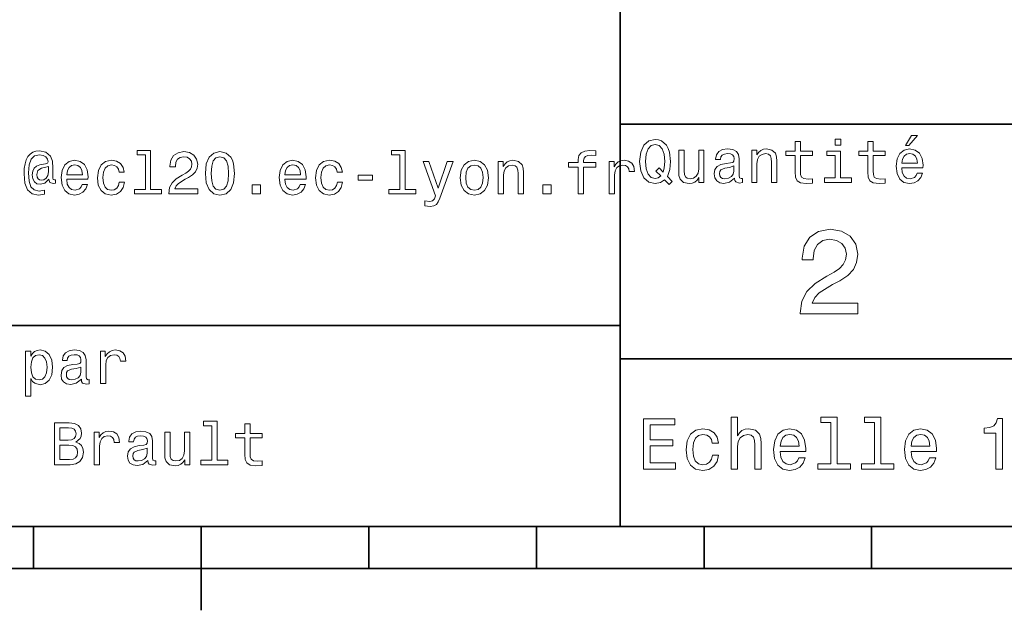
# Model space of a CAD drawing. Extents: x 0 to 420, y 0 to 297.
# Tile 5 of 10: x 249 to 308, y 5 to 40. Entities that reach past the tile are written whole.
import ezdxf

# ---------------------------------------------------------------- set-up
doc = ezdxf.new("R2010")
doc.units = 0

msp = doc.modelspace()

# ---------------------------------------------------------------- linework, layer by layer
at = {"color": 7, "lineweight": 35}
for p, q in [((285, 10), (285, 70)), ((285, 34), (410, 34)), ((220, 22), (285, 22)), ((285, 20), (410, 20)), ((10, 10), (410, 10)), ((220, 10), (410, 10)), ((110, 7.5), (310, 7.5))]:
    msp.add_line(p, q, dxfattribs=at)
at = {"color": 7, "lineweight": 35, "ltscale": 0.0625}
for p, q in [((250, 10), (250, 7.5)), ((270, 10), (270, 7.5)), ((280, 10), (280, 7.5)), ((290, 10), (290, 7.5)), ((300, 10), (300, 7.5))]:
    msp.add_line(p, q, dxfattribs=at)
at = {"color": 7, "lineweight": 35, "ltscale": 0.125}
msp.add_line((260, 10), (260, 5), dxfattribs=at)
at = {"color": 7, "lineweight": 13}
for points in [[(287.642639, 30.685879), (287.916412, 30.401297), (288.107361, 30.592218), (287.811951, 30.894812), (287.963257, 31.305475), (288.010101, 31.780979), (287.94165, 32.339336), (287.862396, 32.56628), (287.757935, 32.753601), (287.462524, 33.009365), (287.28241, 33.074207), (287.08429, 33.099422), (286.702454, 33.009365), (286.410675, 32.757202), (286.223358, 32.342937), (286.158508, 31.780979), (286.223358, 31.219019), (286.407074, 30.804754), (286.698853, 30.54899), (287.08429, 30.462536), (287.397705, 30.520172)], [(295.438049, 32.130402), (295.438049, 31.161383), (295.459656, 30.847982), (295.560516, 30.631844), (295.762238, 30.505762), (296.104462, 30.462536), (296.479095, 30.480547), (296.479095, 30.754322), (296.205322, 30.732708), (295.956787, 30.761526), (295.823486, 30.851583), (295.765839, 31.002882), (295.755035, 31.215418), (295.755035, 32.130402), (296.479095, 32.130402), (296.479095, 32.400574), (295.755035, 32.400574), (295.755035, 32.966137), (295.438049, 32.966137), (295.438049, 32.400574), (294.890503, 32.400574), (294.890503, 32.130402)], [(298.161377, 33.117435), (297.826355, 33.117435), (297.826355, 32.757202), (298.161377, 32.757202)], [(299.775208, 32.130402), (299.775208, 31.161383), (299.796814, 30.847982), (299.897705, 30.631844), (300.099426, 30.505762), (300.44165, 30.462536), (300.816284, 30.480547), (300.816284, 30.754322), (300.542511, 30.732708), (300.293945, 30.761526), (300.160675, 30.851583), (300.103027, 31.002882), (300.092224, 31.215418), (300.092224, 32.130402), (300.816284, 32.130402), (300.816284, 32.400574), (300.092224, 32.400574), (300.092224, 32.966137), (299.775208, 32.966137), (299.775208, 32.400574), (299.227661, 32.400574), (299.227661, 32.130402)], [(302.015839, 32.728386), (302.228394, 32.728386), (302.729095, 33.340778), (302.376068, 33.340778)], [(251.298996, 30.487751), (251.298996, 30.696686), (251.241364, 30.685879), (251.172913, 30.711094), (251.151306, 30.786743), (251.151306, 31.377522), (251.122482, 31.795389), (251.007202, 32.105186), (250.73703, 32.335735), (250.358795, 32.418587), (250.139053, 32.396973), (249.951736, 32.33213), (249.789627, 32.224064), (249.659943, 32.072765), (249.559082, 31.881844), (249.48703, 31.647694), (249.443802, 31.366714), (249.429398, 31.049711), (249.479828, 30.491354), (249.641937, 30.0951), (249.912109, 29.857347), (250.297546, 29.7817), (250.650574, 29.839336), (250.650574, 30.077089), (250.34079, 30.019451), (250.041794, 30.08069), (249.843658, 30.278818), (249.735596, 30.613832), (249.703171, 31.100143), (249.739197, 31.575647), (249.861679, 31.914265), (250.059799, 32.119595), (250.347992, 32.188038), (250.567734, 32.148415), (250.729828, 32.054756), (250.830688, 31.914265), (250.866714, 31.752161), (250.827087, 31.672911), (250.719025, 31.636887), (250.365997, 31.582851), (250.171478, 31.503601), (250.030975, 31.381123), (249.948135, 31.211815), (249.922913, 30.988472), (249.955338, 30.747118), (250.045395, 30.567001), (250.193085, 30.45533), (250.387604, 30.419308), (250.672195, 30.494957), (250.913544, 30.732708), (250.913544, 30.711094), (250.971191, 30.520172), (251.169312, 30.462536)], [(256.666443, 32.170029), (256.666443, 30.116714), (256.014404, 30.116714), (256.014404, 29.850143), (257.631836, 29.850143), (257.631836, 30.116714), (256.983429, 30.116714), (256.983429, 32.4366), (256.169312, 32.4366), (256.169312, 32.170029)], [(258.07132, 29.850143), (259.789612, 29.850143), (259.789612, 30.159943), (258.431549, 30.159943), (258.507202, 30.32925), (258.636902, 30.46974), (259.036743, 30.725504), (259.249268, 30.833572), (259.48703, 30.988472), (259.656342, 31.168587), (259.753601, 31.381123), (259.789612, 31.622478), (259.728394, 31.925072), (259.559082, 32.162823), (259.299713, 32.314121), (258.964691, 32.368156), (258.618866, 32.306915), (258.355896, 32.137608), (258.186615, 31.867435), (258.128967, 31.510807), (258.128967, 31.460375), (258.456787, 31.460375), (258.456787, 31.489193), (258.489197, 31.73415), (258.586456, 31.914265), (258.741364, 32.029537), (258.946686, 32.069164), (259.15564, 32.033142), (259.310516, 31.943083), (259.411377, 31.802593), (259.447418, 31.62608), (259.42218, 31.460375), (259.35376, 31.319883), (259.238464, 31.197405), (259.079987, 31.089336), (258.867432, 30.974062), (258.514404, 30.750719), (258.265869, 30.512968), (258.118164, 30.224783), (258.07132, 29.86095)], [(260.250732, 31.071325), (260.304749, 30.505762), (260.47406, 30.102304), (260.744232, 29.857347), (261.118866, 29.778097), (261.489929, 29.857347), (261.760101, 30.102304), (261.925781, 30.505762), (261.983429, 31.071325), (261.925781, 31.633286), (261.857361, 31.856628), (261.760101, 32.040344), (261.489929, 32.285301), (261.118866, 32.368156), (260.744232, 32.285301), (260.47406, 32.036743), (260.304749, 31.633286)], [(271.846527, 32.170029), (271.846527, 30.116714), (271.194519, 30.116714), (271.194519, 29.850143), (272.811951, 29.850143), (272.811951, 30.116714), (272.163544, 30.116714), (272.163544, 32.4366), (271.349426, 32.4366), (271.349426, 32.170029)], [(282.498535, 31.449568), (282.498535, 29.850143), (282.815552, 29.850143), (282.815552, 31.449568), (283.536011, 31.449568), (283.536011, 31.71974), (282.815552, 31.71974), (282.815552, 31.838615), (282.840759, 31.982708), (282.923615, 32.079971), (283.064117, 32.137608), (283.265839, 32.159222), (283.536011, 32.144814), (283.536011, 32.418587), (283.193787, 32.4366), (282.884003, 32.404179), (282.667847, 32.306915), (282.538177, 32.137608), (282.498535, 31.896254), (282.498535, 31.71974), (281.918579, 31.71974), (281.918579, 31.449568)], [(287.41571, 30.916426), (287.260803, 30.801151), (287.08429, 30.765129), (286.850159, 30.829971), (286.666412, 31.024494), (286.543945, 31.341497), (286.504333, 31.780979), (286.543945, 32.216858), (286.662811, 32.537464), (286.846527, 32.731987), (287.08429, 32.80043), (287.318451, 32.731987), (287.502167, 32.533859), (287.621033, 32.213257), (287.664276, 31.780979), (287.631836, 31.40634), (287.563416, 31.150576), (287.329254, 31.395533), (287.134735, 31.211815)], [(289.998566, 32.465416), (289.681549, 32.465416), (289.681549, 31.348703), (289.645538, 31.089336), (289.541077, 30.902016), (289.378967, 30.786743), (289.166412, 30.750719), (288.997131, 30.779539), (288.889038, 30.865993), (288.82782, 31.013687), (288.813416, 31.222622), (288.813416, 32.465416), (288.496399, 32.465416), (288.496399, 31.193804), (288.507202, 30.93804), (288.575653, 30.725504), (288.784576, 30.530979), (289.119598, 30.462536), (289.299713, 30.487751), (289.45462, 30.552593), (289.587891, 30.664265), (289.695953, 30.826368), (289.695953, 30.530979), (289.998566, 30.530979)], [(291.824921, 30.78314), (291.824921, 30.772333), (291.842926, 30.649855), (291.896973, 30.5634), (292.123932, 30.494957), (292.300446, 30.523775), (292.300446, 30.768732), (292.224792, 30.757925), (292.123932, 30.804754), (292.105896, 30.948847), (292.105896, 31.950287), (292.062683, 32.206051), (291.936584, 32.386166), (291.716858, 32.494236), (291.407074, 32.533859), (291.104462, 32.490635), (290.881134, 32.368156), (290.740631, 32.177231), (290.693817, 31.925072), (290.693817, 31.903458), (290.978394, 31.903458), (291.003601, 32.054756), (291.082855, 32.162823), (291.212524, 32.227665), (291.39624, 32.25288), (291.572754, 32.234871), (291.698853, 32.180836), (291.774506, 32.087173), (291.799713, 31.957493), (291.785309, 31.806194), (291.727661, 31.730547), (291.583588, 31.694523), (291.313416, 31.665705), (291.003601, 31.600864), (290.783875, 31.48559), (290.654175, 31.305475), (290.614563, 31.038904), (290.650574, 30.801151), (290.762238, 30.62464), (290.942352, 30.512968), (291.190918, 30.473343), (291.52594, 30.54899)], [(292.844391, 30.530979), (293.161377, 30.530979), (293.161377, 31.647694), (293.193817, 31.903458), (293.298279, 32.090778), (293.460388, 32.206051), (293.676514, 32.249279), (293.849426, 32.213257), (293.957489, 32.115993), (294.011536, 31.95389), (294.029541, 31.737751), (294.029541, 30.530979), (294.346558, 30.530979), (294.346558, 31.802593), (294.332123, 32.058357), (294.267303, 32.270893), (294.054749, 32.465416), (293.723358, 32.533859), (293.539612, 32.508644), (293.384735, 32.440201), (293.251434, 32.324928), (293.146973, 32.170029), (293.146973, 32.465416), (292.844391, 32.465416)], [(298.150574, 30.79755), (298.150574, 32.400574), (297.336456, 32.400574), (297.336456, 32.130402), (297.833588, 32.130402), (297.833588, 30.79755), (297.18515, 30.79755), (297.18515, 30.530979), (298.806183, 30.530979), (298.806183, 30.79755)], [(301.796112, 31.40634), (303.064117, 31.40634), (303.067719, 31.554033), (303.010071, 31.9683), (302.851593, 32.278099), (302.599426, 32.465416), (302.264404, 32.533859), (301.936584, 32.461815), (301.684448, 32.260086), (301.522339, 31.932276), (301.464691, 31.5), (301.518738, 31.056915), (301.680847, 30.732708), (301.929382, 30.530979), (302.253601, 30.462536), (302.534576, 30.509365), (302.765137, 30.631844), (302.934448, 30.826368), (303.031708, 31.085733), (302.718292, 31.085733), (302.653442, 30.941643), (302.559784, 30.833572), (302.293213, 30.747118), (302.087891, 30.786743), (301.932983, 30.912823), (301.832123, 31.118155), (301.796112, 31.395533)], [(251.976227, 30.725504), (253.244232, 30.725504), (253.247849, 30.873198), (253.190201, 31.287464), (253.031708, 31.597261), (252.779541, 31.784582), (252.444534, 31.853025), (252.116714, 31.780979), (251.864563, 31.57925), (251.702454, 31.25144), (251.644821, 30.819164), (251.698853, 30.37608), (251.860962, 30.051872), (252.109512, 29.850143), (252.433716, 29.7817), (252.714706, 29.828529), (252.945251, 29.951008), (253.114563, 30.145533), (253.211823, 30.404898), (252.898422, 30.404898), (252.833572, 30.260807), (252.739914, 30.152737), (252.473343, 30.066282), (252.268021, 30.105907), (252.113113, 30.231987), (252.012253, 30.437319), (251.976227, 30.714697)], [(255.099426, 31.143372), (255.412827, 31.143372), (255.347992, 31.431555), (255.193085, 31.658501), (254.951736, 31.79899), (254.638336, 31.853025), (254.292511, 31.780979), (254.029541, 31.57925), (253.863831, 31.25144), (253.806198, 30.811958), (253.860229, 30.37608), (254.022339, 30.051872), (254.278107, 29.850143), (254.627533, 29.7817), (254.937317, 29.835733), (255.17868, 29.987032), (255.344391, 30.224783), (255.416428, 30.541786), (255.113831, 30.541786), (255.059799, 30.340057), (254.958939, 30.188761), (254.81485, 30.0951), (254.638336, 30.066282), (254.418594, 30.113111), (254.260101, 30.257204), (254.162827, 30.491354), (254.130402, 30.822765), (254.162827, 31.146973), (254.263702, 31.381123), (254.425797, 31.525215), (254.638336, 31.575647), (254.825653, 31.543226), (254.966141, 31.460375), (255.059799, 31.323486)], [(260.596558, 31.071325), (260.625366, 31.507204), (260.715424, 31.820604), (260.877533, 32.004322), (261.118866, 32.069164), (261.356628, 32.004322), (261.518738, 31.820604), (261.608795, 31.507204), (261.637604, 31.071325), (261.608795, 30.631844), (261.518738, 30.318443), (261.356628, 30.134726), (261.118866, 30.073486), (260.877533, 30.134726), (260.715424, 30.318443), (260.625366, 30.631844)], [(264.987762, 30.725504), (266.255768, 30.725504), (266.259369, 30.873198), (266.201721, 31.287464), (266.043213, 31.597261), (265.791077, 31.784582), (265.456055, 31.853025), (265.128235, 31.780979), (264.876068, 31.57925), (264.713989, 31.25144), (264.656342, 30.819164), (264.710388, 30.37608), (264.872467, 30.051872), (265.121033, 29.850143), (265.445251, 29.7817), (265.726227, 29.828529), (265.956787, 29.951008), (266.126068, 30.145533), (266.223328, 30.404898), (265.909943, 30.404898), (265.845093, 30.260807), (265.751434, 30.152737), (265.484863, 30.066282), (265.279541, 30.105907), (265.124634, 30.231987), (265.023773, 30.437319), (264.987762, 30.714697)], [(268.110962, 31.143372), (268.424347, 31.143372), (268.359497, 31.431555), (268.20462, 31.658501), (267.963257, 31.79899), (267.649841, 31.853025), (267.304016, 31.780979), (267.041077, 31.57925), (266.875366, 31.25144), (266.817719, 30.811958), (266.871765, 30.37608), (267.033875, 30.051872), (267.289612, 29.850143), (267.639038, 29.7817), (267.948853, 29.835733), (268.190186, 29.987032), (268.355896, 30.224783), (268.427948, 30.541786), (268.125366, 30.541786), (268.07132, 30.340057), (267.970459, 30.188761), (267.826355, 30.0951), (267.649841, 30.066282), (267.430115, 30.113111), (267.271606, 30.257204), (267.174347, 30.491354), (267.141937, 30.822765), (267.174347, 31.146973), (267.275208, 31.381123), (267.437317, 31.525215), (267.649841, 31.575647), (267.837158, 31.543226), (267.977661, 31.460375), (268.07132, 31.323486)], [(274.68515, 31.784582), (274.130402, 30.192362), (273.586456, 31.784582), (273.240631, 31.784582), (273.975494, 29.742075), (273.910645, 29.561958), (273.809784, 29.43948), (273.640472, 29.399855), (273.348694, 29.435879), (273.348694, 29.129683), (273.654907, 29.100864), (273.874634, 29.129683), (274.029541, 29.21974), (274.141205, 29.37464), (274.238464, 29.601583), (275.023773, 31.784582)], [(275.459656, 30.815561), (275.517273, 30.37608), (275.682983, 30.051872), (275.945953, 29.850143), (276.298981, 29.7817), (276.648407, 29.850143), (276.911377, 30.048271), (277.077087, 30.372478), (277.138306, 30.815561), (277.077087, 31.255043), (276.911377, 31.582851), (276.648407, 31.780979), (276.298981, 31.853025), (275.945953, 31.780979), (275.682983, 31.57925), (275.517273, 31.255043)], [(277.721893, 29.850143), (278.03891, 29.850143), (278.03891, 30.966858), (278.07132, 31.222622), (278.175781, 31.409943), (278.337891, 31.525215), (278.554016, 31.568443), (278.726929, 31.532419), (278.835022, 31.435158), (278.889038, 31.273054), (278.907043, 31.056915), (278.907043, 29.850143), (279.22406, 29.850143), (279.22406, 31.121758), (279.209656, 31.377522), (279.144806, 31.590057), (278.932281, 31.784582), (278.600861, 31.853025), (278.417145, 31.827808), (278.262238, 31.759365), (278.128967, 31.644091), (278.024475, 31.489193), (278.024475, 31.784582), (277.721893, 31.784582)], [(284.346527, 29.850143), (284.663544, 29.850143), (284.663544, 30.956051), (284.695953, 31.222622), (284.793213, 31.413544), (284.951721, 31.528818), (285.164246, 31.568443), (285.322754, 31.543226), (285.44165, 31.47118), (285.513672, 31.348701), (285.538879, 31.182997), (285.859497, 31.182997), (285.816284, 31.474783), (285.697388, 31.683718), (285.499268, 31.809797), (285.229095, 31.853025), (285.04538, 31.824207), (284.886871, 31.752161), (284.746399, 31.629683), (284.634705, 31.463976), (284.634705, 31.784582), (284.346527, 31.784582)], [(301.796112, 31.672911), (301.835724, 31.921469), (301.932983, 32.105186), (302.080688, 32.216858), (302.275208, 32.256485), (302.466125, 32.216858), (302.613831, 32.105186), (302.703888, 31.921469), (302.736298, 31.672911)], [(250.881134, 31.168587), (250.845108, 30.945244), (250.755051, 30.786743), (250.618164, 30.68948), (250.456055, 30.660662), (250.344391, 30.678673), (250.265137, 30.743515), (250.214706, 30.851583), (250.200287, 31.002882), (250.261536, 31.25144), (250.470459, 31.381123), (250.881134, 31.481987)], [(251.976227, 30.992075), (252.015854, 31.240633), (252.113113, 31.424351), (252.260803, 31.536022), (252.455338, 31.575647), (252.646255, 31.536022), (252.793945, 31.424351), (252.884003, 31.240633), (252.916428, 30.992075)], [(264.987762, 30.992075), (265.027374, 31.240633), (265.124634, 31.424351), (265.272339, 31.536022), (265.466858, 31.575647), (265.657776, 31.536022), (265.805481, 31.424351), (265.895538, 31.240633), (265.927948, 30.992075)], [(275.783844, 30.819164), (275.816284, 31.143372), (275.917145, 31.377522), (276.079254, 31.521614), (276.298981, 31.572046), (276.515137, 31.521614), (276.677216, 31.381123), (276.778076, 31.143372), (276.814117, 30.819164), (276.778076, 30.491354), (276.677216, 30.253601), (276.515137, 30.109509), (276.298981, 30.062679), (276.079254, 30.109509), (275.917145, 30.253601), (275.816284, 30.491354)], [(291.78891, 31.208212), (291.745667, 31.020893), (291.630402, 30.876801), (291.457489, 30.78314), (291.244965, 30.750719), (291.108063, 30.768732), (291.010803, 30.826368), (290.949554, 30.927233), (290.931549, 31.067722), (290.945953, 31.193804), (291.003601, 31.283861), (291.234161, 31.384726), (291.52594, 31.427954), (291.78891, 31.514408)], [(269.357361, 30.675072), (270.229095, 30.675072), (270.229095, 30.959654), (269.357361, 30.959654)], [(263.03891, 29.850143), (263.536011, 29.850143), (263.536011, 30.386887), (263.03891, 30.386887)], [(280.387604, 29.850143), (280.884705, 29.850143), (280.884705, 30.386887), (280.387604, 30.386887)], [(295.742096, 22.700289), (299.17868, 22.700289), (299.17868, 23.319885), (296.462555, 23.319885), (296.613831, 23.658503), (296.873199, 23.939482), (297.672913, 24.45101), (298.097992, 24.667147), (298.573486, 24.976946), (298.912109, 25.337177), (299.106628, 25.762249), (299.17868, 26.244957), (299.056213, 26.850143), (298.71759, 27.325649), (298.198853, 27.628242), (297.528839, 27.736313), (296.837189, 27.613834), (296.311249, 27.275217), (295.972626, 26.734871), (295.857361, 26.021614), (295.857361, 25.92075), (296.51297, 25.92075), (296.51297, 25.978386), (296.57782, 26.4683), (296.772339, 26.828531), (297.082153, 27.059078), (297.492798, 27.138329), (297.910675, 27.066282), (298.220459, 26.886168), (298.422211, 26.605188), (298.494232, 26.252163), (298.443817, 25.92075), (298.306915, 25.639771), (298.076385, 25.394814), (297.759369, 25.178675), (297.33429, 24.948128), (296.628265, 24.501442), (296.131134, 24.025938), (295.835754, 23.449568), (295.742096, 22.721903)], [(249.829254, 20.166426), (249.829254, 20.465418), (249.512253, 20.465418), (249.512253, 17.7817), (249.829254, 17.7817), (249.829254, 18.826368), (249.940918, 18.657061), (250.067001, 18.545389), (250.384003, 18.462536), (250.6866, 18.530979), (250.924347, 18.736311), (251.079254, 19.060518), (251.136887, 19.5), (251.079254, 19.935879), (250.924347, 20.260086), (250.6866, 20.461815), (250.384003, 20.533861), (250.211105, 20.512247), (250.0634, 20.443804), (249.937317, 20.328529)], [(250.329971, 18.747118), (250.117432, 18.793947), (249.96254, 18.93804), (249.86528, 19.17219), (249.832855, 19.5), (249.86528, 19.824207), (249.96254, 20.058357), (250.117432, 20.198847), (250.329971, 20.249279), (250.524506, 20.198847), (250.679398, 20.054754), (250.776657, 19.820604), (250.812683, 19.5), (250.776657, 19.175793), (250.679398, 18.93804), (250.524506, 18.793947)], [(252.847992, 18.78314), (252.847992, 18.772333), (252.865997, 18.649855), (252.920029, 18.5634), (253.146973, 18.494957), (253.323486, 18.523775), (253.323486, 18.768732), (253.247849, 18.757925), (253.146973, 18.804754), (253.128967, 18.948847), (253.128967, 19.950287), (253.085739, 20.206051), (252.959656, 20.386166), (252.739914, 20.494236), (252.430115, 20.533861), (252.127533, 20.490633), (251.904175, 20.368155), (251.763687, 20.177233), (251.716858, 19.925072), (251.716858, 19.903458), (252.00145, 19.903458), (252.026657, 20.054754), (252.105911, 20.162823), (252.235596, 20.227665), (252.419312, 20.252882), (252.595825, 20.234869), (252.721909, 20.180836), (252.797562, 20.087175), (252.822769, 19.957493), (252.808365, 19.806194), (252.750732, 19.730547), (252.606628, 19.694523), (252.336456, 19.665705), (252.026657, 19.600864), (251.806915, 19.48559), (251.677246, 19.305475), (251.637619, 19.038904), (251.67363, 18.801151), (251.785309, 18.62464), (251.965424, 18.512968), (252.213989, 18.473343), (252.548996, 18.54899)], [(253.986313, 18.530979), (254.303314, 18.530979), (254.303314, 19.636887), (254.335739, 19.903458), (254.432999, 20.094379), (254.591507, 20.209654), (254.804047, 20.249279), (254.96254, 20.224062), (255.081421, 20.152016), (255.153473, 20.029537), (255.17868, 19.863832), (255.499283, 19.863832), (255.456055, 20.155619), (255.337189, 20.364553), (255.139053, 20.490633), (254.868881, 20.533861), (254.685165, 20.505043), (254.526657, 20.432997), (254.386169, 20.310518), (254.274506, 20.144812), (254.274506, 20.465418), (253.986313, 20.465418)], [(252.811966, 19.208212), (252.768738, 19.020893), (252.653458, 18.876801), (252.48056, 18.78314), (252.268021, 18.750719), (252.131134, 18.768732), (252.033875, 18.826368), (251.972626, 18.927233), (251.95462, 19.067722), (251.969025, 19.193804), (252.026657, 19.283861), (252.257202, 19.384726), (252.548996, 19.427954), (252.811966, 19.514408)], [(291.610962, 13.428675), (291.991364, 13.428675), (291.991364, 14.768732), (292.030273, 15.075649), (292.155609, 15.300432), (292.350159, 15.438761), (292.609497, 15.490635), (292.817017, 15.447407), (292.946686, 15.330692), (293.011536, 15.136168), (293.033142, 14.876801), (293.033142, 13.428675), (293.413544, 13.428675), (293.413544, 14.954612), (293.39624, 15.261528), (293.318451, 15.516571), (293.063416, 15.75), (292.66571, 15.832133), (292.449554, 15.801874), (292.263702, 15.719741), (292.108063, 15.590058), (291.991364, 15.412825), (291.991364, 16.532421), (291.610962, 16.532421)], [(297.572052, 16.212536), (297.572052, 13.748559), (296.789612, 13.748559), (296.789612, 13.428675), (298.73056, 13.428675), (298.73056, 13.748559), (297.952454, 13.748559), (297.952454, 16.532421), (296.975494, 16.532421), (296.975494, 16.212536)], [(300.174347, 16.212536), (300.174347, 13.748559), (299.391937, 13.748559), (299.391937, 13.428675), (301.332855, 13.428675), (301.332855, 13.748559), (300.554749, 13.748559), (300.554749, 16.532421), (299.57782, 16.532421), (299.57782, 16.212536)], [(307.416412, 13.428675), (307.809784, 13.428675), (307.809784, 16.450289), (307.515839, 16.450289), (307.438019, 16.1866), (307.28241, 16.009367), (307.044647, 15.905621), (306.716125, 15.871038), (306.716125, 15.564121), (307.416412, 15.564121)], [(252.523041, 15.041427), (252.775208, 15.25036), (252.840042, 15.39085), (252.861664, 15.563761), (252.814835, 15.833934), (252.674347, 16.028458), (252.447388, 16.147335), (252.130402, 16.190563), (251.240631, 16.190563), (251.240631, 13.690562), (252.180832, 13.690562), (252.515839, 13.740994), (252.764404, 13.888689), (252.919296, 14.122839), (252.973328, 14.439842), (252.940918, 14.652378), (252.854462, 14.828891), (252.713959, 14.958574)], [(252.061951, 15.153098), (251.572037, 15.153098), (251.572037, 15.891571), (252.090775, 15.891571), (252.285294, 15.869957), (252.42218, 15.805116), (252.505035, 15.693444), (252.533844, 15.527738), (252.501434, 15.362032), (252.414978, 15.246758), (252.267273, 15.174712)], [(260.631836, 16.010447), (260.631836, 13.957133), (259.979828, 13.957133), (259.979828, 13.690562), (261.59726, 13.690562), (261.59726, 13.957133), (260.948853, 13.957133), (260.948853, 16.277018), (260.134705, 16.277018), (260.134705, 16.010447)], [(262.595093, 15.289986), (262.595093, 14.320966), (262.616699, 14.007565), (262.71756, 13.791427), (262.919312, 13.665346), (263.261536, 13.622118), (263.636169, 13.64013), (263.636169, 13.913905), (263.362396, 13.892291), (263.113831, 13.92111), (262.98053, 14.011168), (262.922913, 14.162464), (262.912109, 14.375), (262.912109, 15.289986), (263.636169, 15.289986), (263.636169, 15.560159), (262.912109, 15.560159), (262.912109, 16.125721), (262.595093, 16.125721), (262.595093, 15.560159), (262.047546, 15.560159), (262.047546, 15.289986)], [(286.393372, 13.428675), (288.29538, 13.428675), (288.29538, 13.791787), (286.791077, 13.791787), (286.791077, 14.807637), (288.131134, 14.807637), (288.131134, 15.166427), (286.791077, 15.166427), (286.791077, 16.065563), (288.260803, 16.065563), (288.260803, 16.428675), (286.393372, 16.428675)], [(253.614548, 13.690562), (253.931549, 13.690562), (253.931549, 14.79647), (253.963974, 15.063041), (254.061234, 15.253963), (254.219727, 15.369237), (254.432266, 15.408862), (254.590775, 15.383646), (254.709641, 15.3116), (254.781693, 15.189121), (254.806915, 15.023416), (255.127518, 15.023416), (255.08429, 15.315202), (254.965408, 15.524136), (254.767288, 15.650216), (254.497101, 15.693444), (254.313385, 15.664625), (254.154892, 15.59258), (254.014404, 15.470101), (253.902725, 15.304395), (253.902725, 15.625), (253.614548, 15.625)], [(256.813385, 13.942723), (256.813385, 13.931917), (256.83139, 13.809439), (256.885437, 13.722983), (257.112396, 13.654539), (257.28891, 13.683357), (257.28891, 13.928314), (257.213257, 13.917507), (257.112396, 13.964337), (257.09436, 14.10843), (257.09436, 15.109871), (257.051147, 15.365634), (256.925049, 15.54575), (256.705322, 15.653819), (256.395538, 15.693444), (256.092926, 15.650216), (255.869583, 15.527738), (255.729095, 15.336816), (255.682266, 15.084655), (255.682266, 15.063041), (255.966858, 15.063041), (255.992065, 15.214337), (256.07132, 15.322407), (256.200989, 15.387248), (256.384705, 15.412464), (256.561218, 15.394453), (256.687317, 15.340418), (256.76297, 15.246758), (256.788177, 15.117075), (256.773773, 14.965778), (256.716125, 14.89013), (256.572021, 14.854107), (256.30188, 14.825289), (255.992065, 14.760447), (255.772324, 14.645173), (255.642639, 14.465058), (255.603012, 14.198487), (255.639038, 13.960735), (255.750717, 13.784223), (255.930832, 13.672551), (256.179382, 13.632925), (256.514404, 13.708573)], [(259.324188, 15.625), (259.007202, 15.625), (259.007202, 14.508286), (258.971161, 14.248919), (258.866699, 14.0616), (258.70459, 13.946326), (258.492065, 13.910303), (258.322754, 13.939121), (258.214691, 14.025577), (258.153442, 14.173271), (258.139038, 14.382205), (258.139038, 15.625), (257.822052, 15.625), (257.822052, 14.353387), (257.832855, 14.097623), (257.901276, 13.885087), (258.110229, 13.690562), (258.445251, 13.622118), (258.625366, 13.647335), (258.780243, 13.712176), (258.913544, 13.823848), (259.021606, 13.985951), (259.021606, 13.690562), (259.324188, 13.690562)], [(290.48703, 14.980548), (290.863098, 14.980548), (290.785309, 15.326369), (290.599426, 15.598703), (290.309784, 15.767292), (289.933716, 15.832133), (289.518738, 15.745678), (289.203156, 15.503603), (289.004333, 15.110231), (288.93515, 14.582853), (289, 14.059798), (289.194519, 13.67075), (289.501434, 13.428675), (289.920746, 13.346542), (290.292511, 13.411384), (290.582123, 13.592939), (290.780975, 13.878242), (290.867432, 14.258646), (290.504333, 14.258646), (290.439484, 14.016571), (290.318451, 13.835014), (290.145538, 13.722623), (289.933716, 13.688041), (289.670044, 13.744237), (289.479828, 13.917148), (289.363098, 14.198127), (289.324219, 14.595821), (289.363098, 14.984871), (289.484161, 15.26585), (289.67868, 15.438761), (289.933716, 15.49928), (290.158508, 15.460375), (290.327087, 15.360951), (290.439484, 15.196686)], [(294.546112, 14.479107), (296.067719, 14.479107), (296.072052, 14.656341), (296.002869, 15.153459), (295.812683, 15.525217), (295.510101, 15.75), (295.108063, 15.832133), (294.714691, 15.745678), (294.412109, 15.503603), (294.21759, 15.110231), (294.148407, 14.591499), (294.213257, 14.059798), (294.407776, 13.67075), (294.706055, 13.428675), (295.095093, 13.346542), (295.432281, 13.402739), (295.708923, 13.549712), (295.912109, 13.783141), (296.028809, 14.09438), (295.65274, 14.09438), (295.574921, 13.92147), (295.462524, 13.791787), (295.142639, 13.688041), (294.89624, 13.735591), (294.710388, 13.886888), (294.589325, 14.133286), (294.546112, 14.466139)], [(294.546112, 14.798992), (294.593658, 15.097262), (294.710388, 15.317724), (294.887604, 15.45173), (295.121033, 15.49928), (295.350159, 15.45173), (295.527374, 15.317724), (295.635437, 15.097262), (295.674347, 14.798992)], [(302.353027, 14.479107), (303.874634, 14.479107), (303.878967, 14.656341), (303.809814, 15.153459), (303.619598, 15.525217), (303.317017, 15.75), (302.914978, 15.832133), (302.521606, 15.745678), (302.219025, 15.503603), (302.024506, 15.110231), (301.955322, 14.591499), (302.020172, 14.059798), (302.214691, 13.67075), (302.51297, 13.428675), (302.902008, 13.346542), (303.239197, 13.402739), (303.515839, 13.549712), (303.719025, 13.783141), (303.835724, 14.09438), (303.459656, 14.09438), (303.381836, 13.92147), (303.26944, 13.791787), (302.949554, 13.688041), (302.703186, 13.735591), (302.517303, 13.886888), (302.39624, 14.133286), (302.353027, 14.466139)], [(302.353027, 14.798992), (302.400574, 15.097262), (302.517303, 15.317724), (302.694519, 15.45173), (302.927948, 15.49928), (303.157074, 15.45173), (303.33429, 15.317724), (303.442352, 15.097262), (303.481262, 14.798992)], [(252.141205, 13.989553), (251.572037, 13.989553), (251.572037, 14.850505), (252.10878, 14.850505), (252.335724, 14.825289), (252.497833, 14.74964), (252.595093, 14.619957), (252.627518, 14.432637), (252.595093, 14.23451), (252.505035, 14.097623), (252.353729, 14.01477)], [(256.777374, 14.367796), (256.734131, 14.180476), (256.618866, 14.036384), (256.445953, 13.942723), (256.233429, 13.910303), (256.096527, 13.928314), (255.999268, 13.985951), (255.938034, 14.086816), (255.920013, 14.227305), (255.934433, 14.353387), (255.992065, 14.443444), (256.222626, 14.544309), (256.514404, 14.587536), (256.777374, 14.673991)]]:
    msp.add_lwpolyline(points, close=True, dxfattribs=at)

doc.saveas('drawing.dxf')
